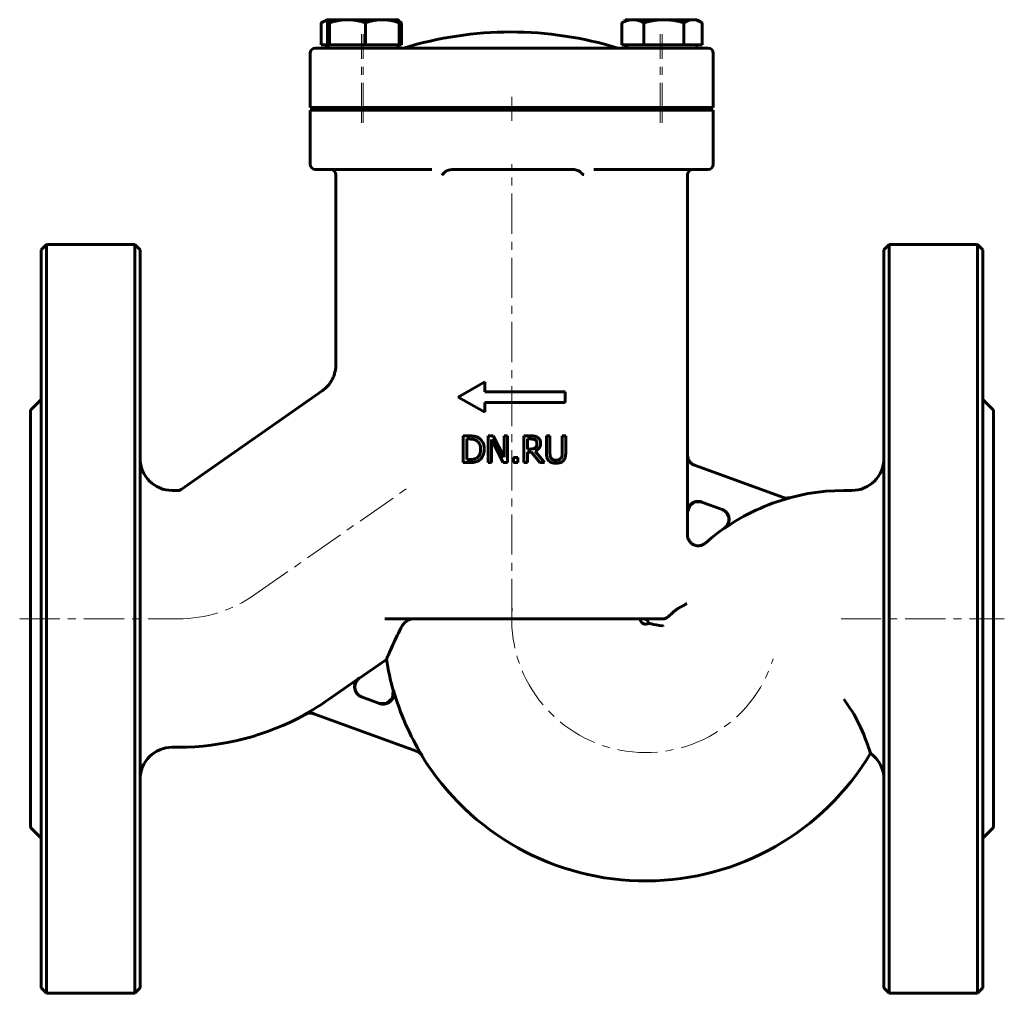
# Model space of a CAD drawing. Header units: millimetres. Extents: x -92 to 92, y -92 to 90.
import ezdxf

# ---------------------------------------------------------------- set-up
doc = ezdxf.new("R2010")
doc.units = ezdxf.units.MM
doc.linetypes.add('K5LT_AXLED', pattern=[12, 7.5, -1.5, 1.5, -1.5])
doc.linetypes.add('K5LT_BASIC', pattern=[0])
doc.layers.add('Системный слой (1)', color=7, linetype='Continuous', true_color=0x6c6c6c)

# ---------------------------------------------------------------- blocks, each defined once
blk = doc.blocks.new('U0')
at = {"layer": 'Системный слой (1)', "color": 143, "linetype": 'K5LT_BASIC', "lineweight": 60, "true_color": 0x33acca}
for p, q in [((32.81, 8.59), (32.81, 61)), ((32.81, -6.35), (32.81, -2.05))]:
    blk.add_line(p, q, dxfattribs=at)
blk = doc.blocks.new('U1')
at = {"layer": 'Системный слой (1)', "color": 143, "linetype": 'K5LT_BASIC', "lineweight": 60, "true_color": 0x33acca}
for p, q in [((-35.19, 89.63), (-35.64, 89.42)), ((-34.77, 89.8), (-35.19, 89.63)), ((-34.36, 89.91), (-34.77, 89.8))]:
    blk.add_line(p, q, dxfattribs=at)
blk = doc.blocks.new('U2')
at = {"layer": 'Системный слой (1)', "color": 143, "linetype": 'K5LT_BASIC', "lineweight": 60, "true_color": 0x33acca}
for p, q in [((-34.43, 89.72), (-34.49, 89.42)), ((-34.36, 89.91), (-34.43, 89.72)), ((-34.31, 89.99), (-34.36, 89.91)), ((-34.3, 90), (-34.31, 89.99)), ((-34.29, 90), (-34.3, 90)), ((-34.29, 90), (-34.29, 90))]:
    blk.add_line(p, q, dxfattribs=at)
blk = doc.blocks.new('U3')
at = {"layer": 'Системный слой (1)', "color": 143, "linetype": 'K5LT_BASIC', "lineweight": 60, "true_color": 0x33acca}
for p, q in [((88, 47), (88, -22)), ((88, -22), (88, -91))]:
    blk.add_line(p, q, dxfattribs=at)
blk = doc.blocks.new('U4')
at = {"layer": 'Системный слой (1)', "color": 143, "linetype": 'K5LT_BASIC', "lineweight": 60, "true_color": 0x33acca}
for p, q in [((-90, -22), (-90, 17)), ((-90, -61), (-90, -22))]:
    blk.add_line(p, q, dxfattribs=at)
blk = doc.blocks.new('U5')
at = {"layer": 'Системный слой (1)', "color": 143, "linetype": 'K5LT_BASIC', "lineweight": 60, "true_color": 0x33acca}
for p, q in [((33.21, -0.86), (32.81, -2.05)), ((34.24, -0.14), (33.21, -0.86)), ((35.49, -0.17), (34.24, -0.14))]:
    blk.add_line(p, q, dxfattribs=at)
blk = doc.blocks.new('U6')
at = {"layer": 'Системный слой (1)', "color": 143, "linetype": 'K5LT_BASIC', "lineweight": 60, "true_color": 0x33acca}
for start, end in [(188.8833, 195.8449), (211.4139, 329.1397)]:
    blk.add_arc((24.95, -22), 49, start, end, dxfattribs=at)
blk = doc.blocks.new('U7')
at = {"layer": 'Системный слой (1)', "color": 143, "linetype": 'K5LT_BASIC', "lineweight": 60, "true_color": 0x33acca}
for p, q in [((58.67, 1.86), (55.27, 1.41)), ((62.03, 2), (58.67, 1.86)), ((55.27, 1.41), (51.85, 0.65)), ((39.67, -5.04), (38.46, -5.93)), ((37.27, -6.86), (36.13, -7.84)), ((38.46, -5.93), (37.27, -6.86))]:
    blk.add_line(p, q, dxfattribs=at)
blk = doc.blocks.new('U8')
at = {"layer": 'Системный слой (1)', "color": 143, "linetype": 'K5LT_BASIC', "lineweight": 60, "true_color": 0x33acca}
for p, q in [((69.5, -22), (69.5, 47)), ((69.5, -91), (69.5, -22))]:
    blk.add_line(p, q, dxfattribs=at)
blk = doc.blocks.new('U9')
at = {"layer": 'Системный слой (1)', "color": 143, "linetype": 'K5LT_BASIC', "lineweight": 60, "true_color": 0x33acca}
for p, q in [((-22.32, -36.8), (-22.19, -35.38)), ((-24.8, -37.8), (-23.37, -37.78)), ((-23.37, -37.78), (-22.32, -36.8))]:
    blk.add_line(p, q, dxfattribs=at)
blk = doc.blocks.new('U10')
at = {"layer": 'Системный слой (1)', "color": 143, "linetype": 'K5LT_BASIC', "lineweight": 60, "true_color": 0x33acca}
for p, q in [((-88, 47), (-88, -22)), ((-88, -22), (-88, -91))]:
    blk.add_line(p, q, dxfattribs=at)
blk = doc.blocks.new('U11')
at = {"layer": 'Системный слой (1)', "color": 143, "linetype": 'K5LT_BASIC', "lineweight": 60, "true_color": 0x33acca}
for p, q in [((24.56, -22), (25, -22.1)), ((25, -22.1), (25.35, -22.39)), ((25.35, -22.39), (25.54, -22.81))]:
    blk.add_line(p, q, dxfattribs=at)
blk = doc.blocks.new('U12')
at = {"layer": 'Системный слой (1)', "color": 143, "linetype": 'K5LT_BASIC', "lineweight": 60, "true_color": 0x33acca}
for q in [(27.35, -22), (28.38, -22)]:
    blk.add_line((27.35, -22), q, dxfattribs=at)
blk = doc.blocks.new('U13')
at = {"layer": 'Системный слой (1)', "color": 143, "linetype": 'K5LT_BASIC', "lineweight": 60, "true_color": 0x33acca}
for p, q in [((90, -22), (90, 17)), ((90, -61), (90, -22))]:
    blk.add_line(p, q, dxfattribs=at)
blk = doc.blocks.new('U14')
at = {"layer": 'Системный слой (1)', "color": 143, "linetype": 'K5LT_BASIC', "lineweight": 60, "true_color": 0x33acca}
for p, q in [((-69.5, -22), (-69.5, 47)), ((-69.5, -91), (-69.5, -22))]:
    blk.add_line(p, q, dxfattribs=at)
blk = doc.blocks.new('U15')
at = {"layer": 'Системный слой (1)', "color": 143, "linetype": 'K5LT_BASIC', "lineweight": 60, "true_color": 0x33acca}
for p, q in [((-21.06, 89.66), (-21.16, 89.71)), ((-20.96, 89.6), (-21.06, 89.66)), ((-20.86, 89.55), (-20.96, 89.6)), ((-20.79, 89.51), (-20.86, 89.55)), ((-20.72, 89.46), (-20.79, 89.51)), ((-20.65, 89.42), (-20.72, 89.46))]:
    blk.add_line(p, q, dxfattribs=at)
blk = doc.blocks.new('U16')
at = {"layer": 'Системный слой (1)', "color": 143, "linetype": 'K5LT_BASIC', "lineweight": 60, "true_color": 0x33acca}
for p, q in [((34.32, 89.95), (33.84, 90)), ((34.81, 89.8), (34.32, 89.95)), ((35.33, 89.55), (34.81, 89.8)), ((35.4, 89.51), (35.33, 89.55)), ((35.46, 89.46), (35.4, 89.51)), ((35.53, 89.42), (35.46, 89.46))]:
    blk.add_line(p, q, dxfattribs=at)
blk = doc.blocks.new('U17')
at = {"layer": 'Системный слой (1)', "color": 143, "linetype": 'K5LT_BASIC', "lineweight": 60, "true_color": 0x33acca}
for p, q in [((21.23, 89.98), (21.2, 90)), ((21.27, 89.94), (21.23, 89.98)), ((21.3, 89.86), (21.27, 89.94))]:
    blk.add_line(p, q, dxfattribs=at)
blk = doc.blocks.new('U18')
at = {"layer": 'Системный слой (1)', "color": 143, "linetype": 'K5LT_BASIC', "lineweight": 60, "true_color": 0x33acca}
for p, q in [((21.11, 89.86), (21.07, 89.73)), ((21.14, 89.95), (21.11, 89.86)), ((21.18, 89.99), (21.14, 89.95)), ((21.19, 90), (21.18, 89.99)), ((21.2, 90), (21.19, 90)), ((21.2, 90), (21.2, 90))]:
    blk.add_line(p, q, dxfattribs=at)

msp = doc.modelspace()

# ---------------------------------------------------------------- linework, layer by layer
at = {"layer": 'Системный слой (1)', "color": 143, "linetype": 'K5LT_BASIC', "lineweight": 60, "true_color": 0x33acca}
for p, q in [((-35.64, 85.3), (-35.64, 89.42)), ((-34.64, 90), (-35.43, 89.54)), ((-34.64, 90), (-34.3, 90)), ((-34.49, 85.3), (-34.49, 89.42)), ((-34.3, 90), (-34.31, 89.99)), ((-34.3, 90), (-34.29, 90)), ((-34.29, 90), (-30.74, 90)), ((-34.08, 85.3), (-34.08, 89.42)), ((-30.74, 90), (-24.25, 90)), ((-27.39, 85.3), (-27.39, 89.42)), ((-24.25, 90), (-21.3, 90)), ((-21.3, 90), (-21.28, 89.99)), ((-21.17, 89.73), (-20.86, 89.54)), ((-21.1, 85.3), (-21.1, 89.42)), ((-20.65, 85.3), (-20.65, 89.42)), ((20.55, 85.3), (20.55, 89.42)), ((21.54, 90), (20.75, 89.54)), ((21.19, 90), (21.18, 89.99)), ((21.19, 90), (21.2, 90)), ((21.2, 90), (21.54, 90)), ((21.54, 90), (22.6, 90)), ((22.6, 90), (28.39, 90)), ((24.65, 85.3), (24.65, 89.42)), ((28.39, 90), (33.84, 90)), ((32.14, 85.3), (32.14, 89.42)), ((33.84, 90), (34.54, 90)), ((34.54, 90), (35.33, 89.54)), ((35.53, 85.3), (35.53, 89.42)), ((-36.38, 84.7), (-36.72, 84.7)), ((-36.72, 84.7), (-36.72, 84.7)), ((-27.32, 84.7), (-36.38, 84.7)), ((-34.49, 85.3), (-35.64, 85.3)), ((-34.64, 85.3), (-34.64, 84.7)), ((-34.29, 85.3), (-34.49, 85.3)), ((-34.3, 85.3), (-34.3, 84.7)), ((-34.08, 85.3), (-34.29, 85.3)), ((-30.74, 85.3), (-34.08, 85.3)), ((-27.39, 85.3), (-30.74, 85.3)), ((-24.25, 85.3), (-27.39, 85.3)), ((-24.27, 84.7), (-27.32, 84.7)), ((-16.68, 84.7), (-24.27, 84.7)), ((-21.1, 85.3), (-24.25, 85.3)), ((-21.3, 85.3), (-21.3, 84.7)), ((-20.65, 85.3), (-21.1, 85.3)), ((-15.9, 84.7), (-16.68, 84.7)), ((-11.26, 84.7), (-15.9, 84.7)), ((11.56, 84.7), (-11.26, 84.7)), ((15.81, 84.7), (11.56, 84.7)), ((18.13, 84.7), (15.81, 84.7)), ((18.55, 84.7), (18.13, 84.7)), ((25.27, 84.7), (18.55, 84.7)), ((22.6, 85.3), (20.55, 85.3)), ((21.19, 85.3), (21.19, 84.7)), ((21.54, 85.3), (21.54, 84.7)), ((24.65, 85.3), (22.6, 85.3)), ((28.39, 85.3), (24.65, 85.3)), ((27.67, 84.7), (25.27, 84.7)), ((36.62, 84.7), (27.67, 84.7)), ((32.14, 85.3), (28.39, 85.3)), ((33.84, 85.3), (32.14, 85.3)), ((35.53, 85.3), (33.84, 85.3)), ((34.54, 85.3), (34.54, 84.7)), ((-37.72, 73.6), (-37.72, 83.7)), ((37.62, 73.6), (37.62, 83.7)), ((-37.72, 73.6), (-37.38, 73.6)), ((-37.72, 73.6), (-37.72, 73.6)), ((-37.72, 73.1), (-37.38, 73.1)), ((-37.72, 73.1), (-37.72, 73.1)), ((-37.72, 63), (-37.72, 73.1)), ((-37.38, 73.6), (-27.32, 73.6)), ((-27.32, 73.1), (-37.38, 73.1)), ((-32.14, 73.6), (-32.14, 73.47)), ((-31.78, 73.1), (-32.14, 73.47)), ((-31.8, 73.47), (-32.14, 73.47)), ((-31.8, 73.6), (-31.8, 73.47)), ((-24.23, 73.47), (-31.8, 73.47)), ((-31.43, 73.1), (-31.8, 73.47)), ((-27.32, 73.6), (-24.26, 73.6)), ((-27.32, 73.1), (-24.26, 73.1)), ((-24.26, 73.6), (-15.83, 73.6)), ((-15.83, 73.1), (-24.26, 73.1)), ((-23.8, 73.47), (-24.23, 73.47)), ((-24.16, 73.1), (-23.8, 73.47)), ((-23.8, 73.6), (-23.8, 73.47)), ((-15.83, 73.6), (-15.12, 73.6)), ((-15.12, 73.1), (-15.83, 73.1)), ((-15.12, 73.6), (-11.26, 73.6)), ((-11.26, 73.1), (-15.12, 73.1)), ((-11.26, 73.6), (11.56, 73.6)), ((-11.26, 73.1), (11.56, 73.1)), ((-7.55, 73.1), (-7.55, 73.6)), ((7.45, 73.1), (7.45, 73.6)), ((11.56, 73.6), (15.11, 73.6)), ((15.11, 73.1), (11.56, 73.1)), ((15.11, 73.6), (17.43, 73.6)), ((17.43, 73.1), (15.11, 73.1)), ((17.43, 73.6), (17.81, 73.6)), ((17.81, 73.1), (17.43, 73.1)), ((17.81, 73.6), (25.28, 73.6)), ((25.28, 73.1), (17.81, 73.1)), ((23.69, 73.6), (23.69, 73.47)), ((24.06, 73.1), (23.69, 73.47)), ((24.04, 73.47), (23.69, 73.47)), ((24.04, 73.6), (24.04, 73.47)), ((24.41, 73.1), (24.04, 73.47)), ((26.23, 73.47), (24.04, 73.47)), ((25.28, 73.6), (27.68, 73.6)), ((25.28, 73.1), (27.68, 73.1)), ((32.04, 73.47), (26.23, 73.47)), ((27.68, 73.6), (37.62, 73.6)), ((37.62, 73.1), (27.68, 73.1)), ((31.67, 73.1), (32.04, 73.47)), ((32.04, 73.6), (32.04, 73.47)), ((37.62, 63), (37.62, 73.1)), ((-36.72, 62), (-36.38, 62)), ((-36.72, 62), (-36.72, 62)), ((-36.38, 62), (-27.32, 62)), ((-32.91, 25.54), (-32.91, 61)), ((-27.32, 62), (-24.27, 62)), ((-24.27, 62), (-16.68, 62)), ((-16.68, 62), (-15.9, 62)), ((-15.9, 62), (-14.98, 62)), ((10.87, 62), (-10.6, 62)), ((15.28, 62), (15.81, 62)), ((15.81, 62), (18.13, 62)), ((18.13, 62), (18.55, 62)), ((18.55, 62), (25.27, 62)), ((25.27, 62), (27.67, 62)), ((27.67, 62), (36.62, 62)), ((-88, 47), (-87, 48)), ((-87, -22), (-87, 48)), ((-70.5, 48), (-87, 48)), ((-69.5, 47), (-70.5, 48)), ((-70.5, 48), (-70.5, -22)), ((69.5, 47), (70.5, 48)), ((87, 48), (70.5, 48)), ((70.5, 48), (70.5, -22)), ((88, 47), (87, 48)), ((87, -22), (87, 48)), ((-32.91, 25.54), (-32.91, 25.54)), ((-10.05, 19.46), (-5.05, 22.3)), ((-5.05, 20.46), (-5.05, 22.3)), ((-61.81, 2.18), (-35.47, 20.62)), ((-35.47, 20.62), (-35.47, 20.62)), ((-5.05, 20.46), (9.95, 20.46)), ((9.95, 18.46), (9.95, 20.46)), ((-90, 17), (-88, 19)), ((-10.05, 19.46), (-5.05, 16.63)), ((-5.05, 16.63), (-5.05, 18.46)), ((-5.05, 18.46), (9.95, 18.46)), ((90, 17), (88, 19)), ((-7.97, 12.2), (-9.11, 12.2)), ((-9.11, 12.2), (-9.11, 7.2)), ((-8.45, 7.77), (-8.45, 11.62)), ((-8.45, 11.62), (-7.94, 11.62)), ((-3.5, 12.2), (-4.45, 12.2)), ((-4.45, 12.2), (-4.45, 7.2)), ((-3.83, 7.2), (-3.83, 11.51)), ((-3.83, 11.51), (-1.62, 7.2)), ((-1.49, 8.24), (-3.5, 12.2)), ((-1.49, 12.2), (-1.49, 8.24)), ((-0.87, 12.2), (-1.49, 12.2)), ((-0.87, 7.2), (-0.87, 12.2)), ((3.51, 12.2), (2.22, 12.2)), ((2.22, 12.2), (2.22, 7.2)), ((2.89, 9.74), (2.89, 11.62)), ((2.89, 11.62), (3.55, 11.62)), ((7.1, 12.2), (6.43, 12.2)), ((6.43, 12.2), (6.43, 9.08)), ((7.1, 9.08), (7.1, 12.2)), ((10.05, 12.2), (9.38, 12.2)), ((9.38, 12.2), (9.38, 9.06)), ((10.05, 9.08), (10.05, 12.2)), ((3.47, 9.74), (2.89, 9.74)), ((6.09, 7.2), (4.32, 9.37)), ((-7.94, 7.77), (-8.45, 7.77)), ((0.27, 8.15), (0.27, 7.2)), ((1.07, 8.15), (0.27, 8.15)), ((1.07, 7.2), (1.07, 8.15)), ((2.89, 9.18), (3.65, 9.18)), ((2.89, 7.2), (2.89, 9.18)), ((3.65, 9.18), (5.23, 7.2)), ((32.78, -2.04), (32.78, 8.6)), ((-9.11, 7.2), (-7.96, 7.2)), ((-4.45, 7.2), (-3.83, 7.2)), ((-1.62, 7.2), (-0.87, 7.2)), ((0.27, 7.2), (1.07, 7.2)), ((2.22, 7.2), (2.89, 7.2)), ((5.23, 7.2), (6.09, 7.2)), ((50.71, 0.67), (34.09, 6.72)), ((-63.5, 2), (-62.38, 2)), ((62.03, 2), (63.5, 2)), ((35.46, -0.16), (39.26, -1.54)), ((32.81, -6.35), (32.81, -6.35)), ((-87, -92), (-87, -22)), ((-70.5, -22), (-70.5, -92)), ((-23.74, -22), (27.35, -22)), ((28.38, -22), (27.35, -22)), ((70.5, -22), (70.5, -92)), ((87, -92), (87, -22)), ((-28.51, -33.1), (-23.46, -29.57)), ((-34.3, -37.1), (-28.57, -33.08)), ((-24.75, -37.82), (-28.1, -36.6)), ((-37.06, -39.73), (-17.83, -46.73)), ((-63.5, -46), (-62.38, -46)), ((-90, -61), (-88, -63)), ((90, -61), (88, -63)), ((-88, -91), (-87, -92)), ((-70.5, -92), (-87, -92)), ((-69.5, -91), (-70.5, -92)), ((69.5, -91), (70.5, -92)), ((87, -92), (70.5, -92)), ((88, -91), (87, -92))]:
    msp.add_line(p, q, dxfattribs=at)
at = {"layer": 'Системный слой (1)', "color": 30, "linetype": 'K5LT_AXLED', "lineweight": 18, "true_color": 0xff8000}
for p, q in [((-28.14, 70.7), (-28.14, 87.3)), ((-27.8, 70.7), (-27.8, 87.3)), ((27.69, 70.7), (27.69, 87.3)), ((28.04, 70.7), (28.04, 87.3)), ((-0.05, 71.1), (-0.05, 75.6)), ((-0.05, -22), (-0.05, 63)), ((-48.04, -17.48), (-18.65, 3.1)), ((-92, -22), (-62.38, -22)), ((61.5, -22), (92, -22))]:
    msp.add_line(p, q, dxfattribs=at)
at = {"layer": 'Системный слой (1)', "color": 143, "linetype": 'K5LT_BASIC', "lineweight": 60, "true_color": 0x33acca}
for centre, radius, start, end in [((-0.24, 19.53), 68.17, 72.9385, 107.0615), ((-36.72, 83.7), 1, 90, 180), ((36.62, 83.7), 1, 0, 90), ((-36.72, 63), 1, 180, 270), ((36.62, 63), 1, 270, 0), ((-33.91, 61), 1, 0, 90), ((33.81, 61), 1, 90, 180), ((-63.5, 8), 6, 180, 270), ((63.5, 8), 6, 270, 0), ((-62.38, 3), 1, 270, 305), ((62.03, -37), 38.95, 105.0294, 124.9247), ((24.95, -22), 1, 180, 306.2945), ((24.95, -22), 48.95, 195.8862, 211.4855), ((-62.38, 3), 48.95, 298.9061, 305), ((-62.38, 3), 49, 270, 298.9558), ((-63.5, -52), 6, 90, 180), ((63.5, -52), 6, 0, 54.1868)]:
    msp.add_arc(centre, radius, start, end, dxfattribs=at)
at = {"layer": 'Системный слой (1)', "color": 30, "linetype": 'K5LT_AXLED', "lineweight": 18, "true_color": 0xff8000}
for centre, start, end in [((-62.38, 3), 270, 305), ((24.95, -22), 175.4163, 342.5594)]:
    msp.add_arc(centre, 25, start, end, dxfattribs=at)
at = {"layer": 'Системный слой (1)', "color": 143, "linetype": 'K5LT_BASIC', "lineweight": 60, "true_color": 0x33acca}
for points, weights in [([(-35.64, 89.42), (-35.53, 89.49), (-35.43, 89.55)], [1, 1.00423471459, 1.00752447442]), ([(-34.08, 89.42), (-34.19, 90), (-34.29, 90)], [1, 1.0379548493, 1]), ([(-30.74, 90), (-32.29, 90), (-34.08, 89.42)], [1, 1.0379548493, 1]), ([(-27.39, 89.42), (-29.18, 90), (-30.74, 90)], [1, 1.0379548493, 1]), ([(-24.25, 90), (-25.7, 90), (-27.39, 89.42)], [1, 1.0379548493, 1]), ([(-21.1, 89.42), (-22.79, 90), (-24.25, 90)], [1, 1.0379548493, 1]), ([(-21.29, 89.99), (-21.2, 89.94), (-21.1, 89.42)], [1.00672304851, 1.03422722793, 1]), ([(22.6, 90), (21.64, 90), (20.55, 89.42)], [1, 1.0379548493, 1]), ([(20.55, 89.42), (20.65, 89.49), (20.75, 89.55)], [1, 1.00423471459, 1.00752447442]), ([(24.65, 89.42), (23.55, 90), (22.6, 90)], [1, 1.0379548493, 1]), ([(28.39, 90), (26.65, 90), (24.65, 89.42)], [1, 1.0379548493, 1]), ([(32.14, 89.42), (30.13, 90), (28.39, 90)], [1, 1.0379548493, 1]), ([(33.84, 90), (33.05, 90), (32.14, 89.42)], [1, 1.0379548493, 1])]:
    msp.add_rational_spline(points, weights, degree=2, dxfattribs=at)
for points, knots in [([(-12.53, 61.52), (-12.55, 61.5), (-12.56, 61.49), (-12.63, 61.41), (-12.69, 61.35), (-12.86, 61.19), (-12.96, 61.09), (-13.08, 61), (-13.08, 61), (-13.08, 61)], [0, 0, 0, 0, 0.00622018, 0.00622018, 0.03220172, 0.03220172, 0.07462302, 0.07462302, 0.07495752, 0.07495752, 0.07495752, 0.07495752]), ([(-11.26, 61.97), (-11.45, 61.96), (-11.65, 61.93), (-11.98, 61.85), (-12.13, 61.79), (-12.37, 61.66), (-12.46, 61.59), (-12.53, 61.52)], [-0.6260085, -0.6260085, -0.6260085, -0.6260085, -0.5346285, -0.5346285, -0.4622904, -0.4622904, -0.4015787, -0.4015787, -0.4015787, -0.4015787]), ([(12.82, 61.52), (12.72, 61.61), (12.6, 61.7), (12.21, 61.87), (11.94, 61.93), (11.6, 61.97), (11.58, 61.97), (11.56, 61.97)], [0.0583631, 0.0583631, 0.0583631, 0.0583631, 0.100698, 0.100698, 0.1597575, 0.1597575, 0.1628638, 0.1628638, 0.1628638, 0.1628638]), ([(13.37, 61), (13.36, 61), (13.36, 61), (13.35, 61.01), (13.33, 61.02), (13.3, 61.05), (13.29, 61.06), (13.26, 61.09), (13.24, 61.1), (13.21, 61.13), (13.19, 61.14), (13.16, 61.17), (13.15, 61.19), (13.12, 61.21), (13.1, 61.23), (13.07, 61.26), (13.04, 61.28), (13, 61.33), (12.98, 61.35), (12.93, 61.4), (12.9, 61.43), (12.86, 61.47), (12.84, 61.49), (12.82, 61.52)], [-0.00036613, -0.00036613, -0.00036613, -0.00036613, 0, 0, 0.00580046, 0.00580046, 0.01189887, 0.01189887, 0.01850069, 0.01850069, 0.02566427, 0.02566427, 0.03225117, 0.03225117, 0.03769152, 0.03769152, 0.04746336, 0.04746336, 0.05764815, 0.05764815, 0.06839254, 0.06839254, 0.0767789, 0.0767789, 0.0767789, 0.0767789]), ([(-35.47, 20.62), (-35.47, 20.62), (-35.47, 20.62), (-35.47, 20.62), (-35.47, 20.62), (-35.46, 20.63), (-35.46, 20.63), (-35.46, 20.63), (-35.45, 20.64), (-35.44, 20.64), (-35.43, 20.65), (-35.41, 20.66), (-35.4, 20.67), (-35.36, 20.7), (-35.33, 20.73), (-35.25, 20.79), (-35.19, 20.83), (-35.04, 20.95), (-34.94, 21.04), (-34.66, 21.3), (-34.48, 21.48), (-34.15, 21.88), (-33.99, 22.1), (-33.71, 22.54), (-33.58, 22.78), (-33.36, 23.24), (-33.27, 23.48), (-33.12, 23.97), (-33.05, 24.22), (-32.96, 24.73), (-32.93, 24.99), (-32.92, 25.35), (-32.91, 25.44), (-32.91, 25.54)], [0.001101, 0.001101, 0.001101, 0.001101, 0.009656, 0.009656, 0.02414, 0.02414, 0.050695, 0.050695, 0.10139, 0.10139, 0.200365, 0.200365, 0.393488, 0.393488, 0.770078, 0.770078, 1.503945, 1.503945, 2.933056, 2.933056, 5.714029, 5.714029, 8.620661, 8.620661, 11.511669, 11.511669, 14.271168, 14.271168, 17.107527, 17.107527, 19.966662, 19.966662, 20.99819, 20.99819, 20.99819, 20.99819]), ([(-6.18, 11.8), (-6.35, 11.91), (-6.53, 11.98), (-6.73, 12.05), (-6.75, 12.06), (-6.8, 12.07), (-6.83, 12.08), (-6.9, 12.1), (-6.95, 12.11), (-7.05, 12.13), (-7.11, 12.14), (-7.26, 12.16), (-7.36, 12.17), (-7.53, 12.18), (-7.59, 12.19), (-7.75, 12.19), (-7.84, 12.19), (-7.95, 12.2), (-7.96, 12.2), (-7.97, 12.2)], [-0.3594007, -0.3594007, -0.3594007, -0.3594007, -0.1948937, -0.1948937, -0.1769164, -0.1769164, -0.1513208, -0.1513208, -0.1238846, -0.1238846, -0.0924055, -0.0924055, -0.0527737, -0.0527737, -0.0330174, -0.0330174, -0.0034236, -0.0034236, 0, 0, 0, 0]), ([(-7.94, 11.62), (-7.87, 11.62), (-7.8, 11.62), (-7.66, 11.61), (-7.59, 11.61), (-7.46, 11.6), (-7.41, 11.59), (-7.32, 11.58), (-7.29, 11.57), (-7.24, 11.56), (-7.21, 11.55), (-7.19, 11.55), (-7.19, 11.55), (-7.19, 11.55), (-6.99, 11.5), (-6.8, 11.42), (-6.62, 11.32)], [-0.1011496, -0.1011496, -0.1011496, -0.1011496, -0.0941703, -0.0941703, -0.0856083, -0.0856083, -0.0764523, -0.0764523, -0.0698397, -0.0698397, -0.0637035, -0.0637035, -0.063227, -0.063227, -0.0628478, 0, 0, 0, 0]), ([(-6.62, 11.32), (-6.48, 11.24), (-6.36, 11.13), (-6.16, 10.88), (-6.07, 10.74), (-5.9, 10.31), (-5.86, 10), (-5.86, 9.7)], [-0.1883595, -0.1883595, -0.1883595, -0.1883595, -0.1398552, -0.1398552, -0.0907624, -0.0907624, 0, 0, 0, 0]), ([(-5.17, 9.69), (-5.17, 9.92), (-5.19, 10.16), (-5.3, 10.66), (-5.39, 10.86), (-5.58, 11.22), (-5.75, 11.44), (-6.03, 11.69), (-6.11, 11.75), (-6.18, 11.8)], [-0.1841964, -0.1841964, -0.1841964, -0.1841964, -0.1527051, -0.1527051, -0.1138201, -0.1138201, -0.0282378, -0.0282378, 0, 0, 0, 0]), ([(4.79, 11.93), (4.67, 12), (4.55, 12.06), (4.41, 12.11), (4.4, 12.11), (4.37, 12.12), (4.35, 12.12), (4.31, 12.13), (4.29, 12.14), (4.25, 12.15), (4.24, 12.15), (4.21, 12.15), (4.18, 12.16), (4.12, 12.16), (4.09, 12.17), (4.05, 12.17), (4.04, 12.17), (3.94, 12.18), (3.85, 12.19), (3.74, 12.19), (3.73, 12.19), (3.65, 12.19), (3.58, 12.2), (3.51, 12.2)], [-0.2314839, -0.2314839, -0.2314839, -0.2314839, -0.1165033, -0.1165033, -0.1045573, -0.1045573, -0.0927621, -0.0927621, -0.0811725, -0.0811725, -0.0765494, -0.0765494, -0.0656001, -0.0656001, -0.0548071, -0.0548071, -0.0524033, -0.0524033, -0.0239395, -0.0239395, -0.0204211, -0.0204211, 0, 0, 0, 0]), ([(3.55, 11.62), (3.61, 11.62), (3.67, 11.62), (3.79, 11.61), (3.85, 11.61), (3.92, 11.6), (3.95, 11.59), (3.99, 11.59), (4, 11.58), (4.02, 11.58), (4.03, 11.58), (4.15, 11.55), (4.25, 11.51), (4.34, 11.45)], [-0.05827755, -0.05827755, -0.05827755, -0.05827755, -0.05244709, -0.05244709, -0.04424061, -0.04424061, -0.03933268, -0.03933268, -0.03603413, -0.03603413, -0.03357587, -0.03357587, 0, 0, 0, 0]), ([(4.34, 11.45), (4.4, 11.41), (4.45, 11.37), (4.51, 11.29), (4.53, 11.27), (4.56, 11.23), (4.57, 11.21), (4.58, 11.18), (4.58, 11.18), (4.59, 11.16), (4.59, 11.15), (4.64, 11.03), (4.66, 10.91), (4.66, 10.79)], [-0.06867829, -0.06867829, -0.06867829, -0.06867829, -0.05366196, -0.05366196, -0.04744851, -0.04744851, -0.04129782, -0.04129782, -0.03984693, -0.03984693, -0.03676811, -0.03676811, 0, 0, 0, 0]), ([(5.35, 10.84), (5.35, 10.95), (5.34, 11.07), (5.3, 11.28), (5.26, 11.38), (5.21, 11.48), (5.21, 11.49), (5.19, 11.51), (5.18, 11.53), (5.15, 11.58), (5.13, 11.6), (5.08, 11.67), (5.05, 11.7), (4.99, 11.77), (4.96, 11.8), (4.92, 11.84), (4.91, 11.84), (4.87, 11.87), (4.83, 11.9), (4.79, 11.93)], [-0.2452809, -0.2452809, -0.2452809, -0.2452809, -0.1592427, -0.1592427, -0.0828814, -0.0828814, -0.076725, -0.076725, -0.064249, -0.064249, -0.0491416, -0.0491416, -0.031511, -0.031511, -0.0167326, -0.0167326, -0.0152913, -0.0152913, 0, 0, 0, 0]), ([(-5.86, 9.7), (-5.86, 9.47), (-5.88, 9.24), (-5.97, 8.88), (-6.03, 8.69), (-6.26, 8.35), (-6.4, 8.21), (-6.56, 8.1)], [-0.2278869, -0.2278869, -0.2278869, -0.2278869, -0.1258735, -0.1258735, -0.0589032, -0.0589032, 0, 0, 0, 0]), ([(-6.19, 7.6), (-6.05, 7.69), (-5.91, 7.81), (-5.67, 8.07), (-5.57, 8.22), (-5.36, 8.61), (-5.23, 8.93), (-5.18, 9.47), (-5.17, 9.58), (-5.17, 9.69)], [-0.3449814, -0.3449814, -0.3449814, -0.3449814, -0.2559058, -0.2559058, -0.1634135, -0.1634135, -0.032833, -0.032833, 0, 0, 0, 0]), ([(4.38, 10), (4.32, 9.95), (4.27, 9.9), (4.11, 9.82), (4.02, 9.8), (3.82, 9.75), (3.64, 9.74), (3.47, 9.74)], [-0.06982521, -0.06982521, -0.06982521, -0.06982521, -0.0624585, -0.0624585, -0.05185695, -0.05185695, 0, 0, 0, 0]), ([(4.32, 9.37), (4.51, 9.44), (4.68, 9.54), (4.94, 9.75), (5.06, 9.88), (5.25, 10.21), (5.31, 10.39), (5.35, 10.67), (5.35, 10.75), (5.35, 10.84)], [-0.2356134, -0.2356134, -0.2356134, -0.2356134, -0.1421584, -0.1421584, -0.0825813, -0.0825813, -0.0257943, -0.0257943, 0, 0, 0, 0]), ([(4.66, 10.79), (4.66, 10.69), (4.65, 10.6), (4.62, 10.44), (4.61, 10.38), (4.58, 10.31), (4.57, 10.29), (4.52, 10.17), (4.46, 10.08), (4.38, 10)], [-0.07698395, -0.07698395, -0.07698395, -0.07698395, -0.05537342, -0.05537342, -0.04024845, -0.04024845, -0.03361455, -0.03361455, 0, 0, 0, 0]), ([(-7.96, 7.2), (-7.67, 7.2), (-7.35, 7.21), (-6.9, 7.29), (-6.66, 7.34), (-6.31, 7.52), (-6.25, 7.56), (-6.19, 7.6)], [-0.2935541, -0.2935541, -0.2935541, -0.2935541, -0.1204383, -0.1204383, -0.0217919, -0.0217919, 0, 0, 0, 0]), ([(-6.56, 8.1), (-6.82, 7.92), (-7.05, 7.87), (-7.42, 7.79), (-7.69, 7.77), (-7.94, 7.77)], [-0.1139583, -0.1139583, -0.1139583, -0.1139583, -0.0786713, -0.0786713, 0, 0, 0, 0]), ([(6.43, 9.08), (6.43, 8.6), (6.49, 8.33), (6.59, 7.99), (6.68, 7.83), (6.83, 7.64), (6.87, 7.59), (6.91, 7.55)], [-0.1230554, -0.1230554, -0.1230554, -0.1230554, -0.0737874, -0.0737874, -0.0179548, -0.0179548, 0, 0, 0, 0]), ([(6.91, 7.55), (7.05, 7.41), (7.21, 7.31), (7.54, 7.17), (7.74, 7.12), (8.1, 7.09), (8.17, 7.09), (8.24, 7.09)], [-0.2219455, -0.2219455, -0.2219455, -0.2219455, -0.1111241, -0.1111241, -0.0212118, -0.0212118, 0, 0, 0, 0]), ([(7.31, 8.07), (7.24, 8.18), (7.18, 8.3), (7.12, 8.57), (7.1, 8.74), (7.1, 8.97), (7.1, 9.02), (7.1, 9.08)], [-0.1228997, -0.1228997, -0.1228997, -0.1228997, -0.0695877, -0.0695877, -0.0161893, -0.0161893, 0, 0, 0, 0]), ([(8.24, 7.66), (8.13, 7.66), (8.01, 7.67), (7.87, 7.7), (7.83, 7.71), (7.75, 7.73), (7.71, 7.74), (7.66, 7.77), (7.65, 7.77), (7.54, 7.83), (7.45, 7.89), (7.35, 8), (7.33, 8.03), (7.31, 8.07)], [-0.1089896, -0.1089896, -0.1089896, -0.1089896, -0.0744233, -0.0744233, -0.0619157, -0.0619157, -0.0494081, -0.0494081, -0.0446387, -0.0446387, -0.0117383, -0.0117383, 0, 0, 0, 0]), ([(9.17, 8.07), (9.13, 8.01), (9.08, 7.95), (8.98, 7.86), (8.91, 7.82), (8.77, 7.75), (8.62, 7.68), (8.34, 7.66), (8.29, 7.66), (8.24, 7.66)], [-0.2152631, -0.2152631, -0.2152631, -0.2152631, -0.1536306, -0.1536306, -0.0896926, -0.0896926, -0.0150877, -0.0150877, 0, 0, 0, 0]), ([(8.24, 7.09), (8.46, 7.09), (8.7, 7.11), (9.16, 7.24), (9.33, 7.35), (9.49, 7.48), (9.53, 7.51), (9.57, 7.55)], [-0.1091237, -0.1091237, -0.1091237, -0.1091237, -0.065104, -0.065104, -0.0161812, -0.0161812, 0, 0, 0, 0]), ([(9.38, 9.06), (9.38, 8.89), (9.38, 8.71), (9.33, 8.45), (9.3, 8.31), (9.21, 8.13), (9.19, 8.1), (9.17, 8.07)], [-0.146082, -0.146082, -0.146082, -0.146082, -0.0621781, -0.0621781, -0.0109662, -0.0109662, 0, 0, 0, 0]), ([(9.57, 7.55), (9.65, 7.63), (9.72, 7.71), (9.83, 7.89), (9.88, 7.99), (9.98, 8.27), (10.03, 8.51), (10.05, 8.92), (10.05, 9), (10.05, 9.08)], [-0.2360553, -0.2360553, -0.2360553, -0.2360553, -0.1785527, -0.1785527, -0.1207903, -0.1207903, -0.0238556, -0.0238556, 0, 0, 0, 0]), ([(32.78, 8.6), (32.78, 8.53), (32.78, 8.46), (32.8, 8.31), (32.81, 8.24), (32.84, 8.09), (32.86, 8.02), (32.9, 7.91), (32.91, 7.88), (32.96, 7.78), (32.99, 7.71), (33.06, 7.58), (33.1, 7.51), (33.17, 7.41), (33.21, 7.36), (33.28, 7.28), (33.31, 7.24), (33.4, 7.15), (33.46, 7.1), (33.58, 7), (33.63, 6.96), (33.76, 6.88), (33.82, 6.84), (33.96, 6.78), (34.02, 6.75), (34.09, 6.72)], [0, 0, 0, 0, 0.022105, 0.022105, 0.0445672, 0.0445672, 0.0671106, 0.0671106, 0.0780845, 0.0780845, 0.1006411, 0.1006411, 0.1230623, 0.1230623, 0.1402004, 0.1402004, 0.156262, 0.156262, 0.1787031, 0.1787031, 0.2007137, 0.2007137, 0.2231318, 0.2231318, 0.2451679, 0.2451679, 0.2451679, 0.2451679]), ([(32.81, 8.59), (32.81, 8.13), (33.11, 7.31), (33.8, 6.83), (34.13, 6.71)], [0, 0, 0, 0, 0.571427, 1, 1, 1, 1]), ([(50.71, 0.67), (50.78, 0.65), (50.86, 0.63), (51, 0.59), (51.07, 0.58), (51.2, 0.56), (51.26, 0.56), (51.39, 0.55), (51.47, 0.55), (51.62, 0.56), (51.69, 0.57), (51.82, 0.59), (51.87, 0.61), (51.93, 0.62)], [0, 0, 0, 0, 0.0222819, 0.0222819, 0.0448766, 0.0448766, 0.0618378, 0.0618378, 0.0844113, 0.0844113, 0.1067213, 0.1067213, 0.1236595, 0.1236595, 0.1236595, 0.1236595]), ([(35.46, -0.16), (35.39, -0.13), (35.32, -0.11), (35.18, -0.08), (35.11, -0.07), (34.96, -0.05), (34.88, -0.04), (34.77, -0.04), (34.73, -0.04), (34.62, -0.05), (34.55, -0.05), (34.4, -0.08), (34.32, -0.09), (34.18, -0.13), (34.11, -0.15), (34.01, -0.19), (33.97, -0.21), (33.92, -0.23), (33.89, -0.25), (33.8, -0.29), (33.73, -0.33), (33.61, -0.41), (33.54, -0.46), (33.43, -0.56), (33.37, -0.61), (33.32, -0.67), (33.32, -0.67), (33.26, -0.73), (33.21, -0.79), (33.13, -0.9), (33.1, -0.95), (33.03, -1.06), (33, -1.13), (32.94, -1.24), (32.92, -1.29), (32.88, -1.4), (32.86, -1.47), (32.82, -1.62), (32.81, -1.69), (32.78, -1.84), (32.78, -1.91), (32.78, -2), (32.78, -2.02), (32.78, -2.04)], [0, 0, 0, 0, 0.0220222, 0.0220222, 0.0444558, 0.0444558, 0.0670885, 0.0670885, 0.0782889, 0.0782889, 0.1008975, 0.1008975, 0.123509, 0.123509, 0.1456411, 0.1456411, 0.156543, 0.156543, 0.165172, 0.165172, 0.1874005, 0.1874005, 0.2110548, 0.2110548, 0.2334501, 0.2334501, 0.2347091, 0.2347091, 0.2572235, 0.2572235, 0.2752563, 0.2752563, 0.2977683, 0.2977683, 0.3127862, 0.3127862, 0.3352515, 0.3352515, 0.3577489, 0.3577489, 0.3798746, 0.3798746, 0.3852641, 0.3852641, 0.3852641, 0.3852641]), ([(39.67, -5.04), (39.74, -4.99), (39.81, -4.94), (39.94, -4.82), (40, -4.76), (40.11, -4.63), (40.17, -4.55), (40.26, -4.4), (40.3, -4.33), (40.38, -4.17), (40.41, -4.09), (40.46, -3.92), (40.48, -3.84), (40.51, -3.66), (40.52, -3.57), (40.53, -3.4), (40.53, -3.31), (40.51, -3.13), (40.5, -3.04), (40.46, -2.87), (40.43, -2.79), (40.37, -2.64), (40.34, -2.56), (40.26, -2.41), (40.21, -2.33), (40.11, -2.18), (40.05, -2.11), (39.92, -1.97), (39.85, -1.91), (39.71, -1.79), (39.63, -1.74), (39.48, -1.64), (39.4, -1.6), (39.28, -1.55), (39.25, -1.54), (39.21, -1.53)], [0, 0, 0, 0, 0.058806, 0.058806, 0.119116, 0.119116, 0.18026, 0.18026, 0.241359, 0.241359, 0.301343, 0.301343, 0.36061, 0.36061, 0.421764, 0.421764, 0.483305, 0.483305, 0.543896, 0.543896, 0.602445, 0.602445, 0.659267, 0.659267, 0.721531, 0.721531, 0.785338, 0.785338, 0.849555, 0.849555, 0.912903, 0.912903, 0.974317, 0.974317, 1, 1, 1, 1]), ([(39.73, -5.06), (39.79, -5.02), (39.85, -4.97), (39.96, -4.88), (40.01, -4.82), (40.11, -4.71), (40.16, -4.66), (40.22, -4.57), (40.24, -4.54), (40.31, -4.44), (40.34, -4.37), (40.41, -4.23), (40.44, -4.16), (40.49, -4.02), (40.51, -3.94), (40.54, -3.84), (40.54, -3.82), (40.56, -3.72), (40.57, -3.64), (40.58, -3.49), (40.58, -3.42), (40.58, -3.27), (40.57, -3.19), (40.55, -3.09), (40.55, -3.05), (40.53, -2.96), (40.51, -2.91), (40.48, -2.79), (40.45, -2.72), (40.39, -2.58), (40.36, -2.52), (40.3, -2.4), (40.27, -2.35), (40.19, -2.24), (40.15, -2.18), (40.05, -2.07), (40, -2.02), (39.9, -1.92), (39.85, -1.89), (39.75, -1.8), (39.69, -1.76), (39.56, -1.68), (39.5, -1.65), (39.37, -1.59), (39.32, -1.56), (39.26, -1.54)], [0, 0, 0, 0, 0.022228, 0.022228, 0.0447265, 0.0447265, 0.0671896, 0.0671896, 0.0781066, 0.0781066, 0.1016143, 0.1016143, 0.1251221, 0.1251221, 0.1476502, 0.1476502, 0.1560347, 0.1560347, 0.178473, 0.178473, 0.2010246, 0.2010246, 0.2231805, 0.2231805, 0.2339776, 0.2339776, 0.2501935, 0.2501935, 0.2723871, 0.2723871, 0.2950447, 0.2950447, 0.3121182, 0.3121182, 0.3346957, 0.3346957, 0.3573071, 0.3573071, 0.3750628, 0.3750628, 0.3976907, 0.3976907, 0.419782, 0.419782, 0.4380287, 0.4380287, 0.4380287, 0.4380287]), ([(36.13, -7.84), (36.13, -7.84), (36.13, -7.84), (36.13, -7.85), (36.13, -7.85), (36.12, -7.85), (36.12, -7.85), (36.11, -7.86), (36.11, -7.87), (36.09, -7.88), (36.08, -7.89), (36.04, -7.92), (36.02, -7.93), (35.95, -7.98), (35.91, -8.02), (35.78, -8.09), (35.7, -8.13), (35.54, -8.2), (35.46, -8.24), (35.29, -8.29), (35.2, -8.31), (35.03, -8.33), (34.94, -8.34), (34.77, -8.34), (34.68, -8.34), (34.51, -8.32), (34.42, -8.3), (34.25, -8.26), (34.16, -8.23), (33.99, -8.17), (33.91, -8.13), (33.76, -8.05), (33.69, -8), (33.55, -7.9), (33.48, -7.84), (33.36, -7.72), (33.3, -7.66), (33.19, -7.52), (33.14, -7.45), (33.05, -7.3), (33.01, -7.22), (32.94, -7.07), (32.91, -6.98), (32.86, -6.82), (32.84, -6.73), (32.81, -6.55), (32.81, -6.45), (32.81, -6.35)], [0, 0, 0, 0, 0.017845, 0.017845, 0.044612, 0.044612, 0.093686, 0.093686, 0.187371, 0.187371, 0.370282, 0.370282, 0.72718, 0.72718, 1.423131, 1.423131, 2.521067, 2.521067, 3.634039, 3.634039, 4.74118, 4.74118, 5.816449, 5.816449, 6.882181, 6.882181, 7.987351, 7.987351, 9.107883, 9.107883, 10.222929, 10.222929, 11.277191, 11.277191, 12.342936, 12.342936, 13.43191, 13.43191, 14.524601, 14.524601, 15.594905, 15.594905, 16.669692, 16.669692, 17.758723, 17.758723, 18.998885, 18.998885, 18.998885, 18.998885]), ([(32.64, -19.16), (32.64, -19.16), (32.63, -19.16), (32.46, -19.28), (32.05, -19.51), (31.27, -19.89), (30.7, -20.26), (30.23, -20.64), (29.84, -21), (29.49, -21.33), (29.17, -21.62), (28.87, -21.84), (28.61, -21.97), (28.45, -22), (28.38, -22)], [-0.0007226, -0.0007226, -0.0007226, -0.0007226, 0, 0, 0.0636978, 0.1273956, 0.1910935, 0.2547913, 0.3184891, 0.3821869, 0.4458847, 0.5095825, 0.5732804, 0.6369782, 0.6369782, 0.6369782, 0.6369782]), ([(-18.34, -22), (-18.83, -22), (-19.29, -22.14), (-19.91, -22.57), (-20.12, -22.76), (-20.48, -23.21), (-20.65, -23.46), (-20.79, -23.75)], [0, 0, 0, 0, 0.2279337, 0.2279337, 0.3524349, 0.3524349, 0.4759977, 0.4759977, 0.4759977, 0.4759977]), ([(-23.46, -29.57), (-23.46, -29.57), (-23.46, -29.57), (-23.46, -29.55), (-23.43, -29.49), (-23.31, -29.22), (-23.2, -28.95), (-22.85, -28.16), (-22.61, -27.61), (-21.92, -26.1), (-21.42, -25.02), (-20.79, -23.75)], [1.662481, 1.662481, 1.662481, 1.662481, 1.692065, 1.692065, 1.891696, 1.891696, 2.196879, 2.196879, 2.557816, 2.557816, 3.052036, 3.052036, 3.052036, 3.052036]), ([(28.25, -23.34), (28.24, -23.33), (28.23, -23.33), (27.24, -23.21), (26.51, -23.07), (25.8, -22.89), (25.63, -22.84), (25.55, -22.81), (25.54, -22.81), (25.54, -22.81)], [-0.004828, -0.004828, -0.004828, -0.004828, 0, 0, 0.648034, 0.648034, 1.015486, 1.015486, 1.123238, 1.123238, 1.123238, 1.123238]), ([(-28.57, -33.08), (-28.63, -33.13), (-28.69, -33.17), (-28.8, -33.27), (-28.85, -33.32), (-28.95, -33.43), (-29, -33.49), (-29.06, -33.58), (-29.08, -33.61), (-29.15, -33.71), (-29.18, -33.78), (-29.25, -33.92), (-29.28, -33.99), (-29.33, -34.13), (-29.35, -34.2), (-29.38, -34.3), (-29.38, -34.33), (-29.4, -34.43), (-29.41, -34.51), (-29.42, -34.66), (-29.42, -34.73), (-29.41, -34.88), (-29.41, -34.95), (-29.39, -35.06), (-29.38, -35.1), (-29.37, -35.18), (-29.35, -35.24), (-29.32, -35.36), (-29.29, -35.43), (-29.23, -35.56), (-29.2, -35.63), (-29.13, -35.75), (-29.1, -35.79), (-29.03, -35.9), (-28.98, -35.96), (-28.88, -36.08), (-28.83, -36.13), (-28.73, -36.22), (-28.69, -36.26), (-28.58, -36.34), (-28.52, -36.39), (-28.4, -36.47), (-28.33, -36.5), (-28.21, -36.56), (-28.16, -36.58), (-28.1, -36.6)], [0, 0, 0, 0, 0.0222306, 0.0222306, 0.0447318, 0.0447318, 0.0671953, 0.0671953, 0.0781025, 0.0781025, 0.1015768, 0.1015768, 0.1250511, 0.1250511, 0.1475776, 0.1475776, 0.1560283, 0.1560283, 0.1784651, 0.1784651, 0.201013, 0.201013, 0.2231624, 0.2231624, 0.2339712, 0.2339712, 0.2500426, 0.2500426, 0.2722305, 0.2722305, 0.2948866, 0.2948866, 0.3121135, 0.3121135, 0.3346884, 0.3346884, 0.3572999, 0.3572999, 0.3749268, 0.3749268, 0.3975545, 0.3975545, 0.4196497, 0.4196497, 0.4377638, 0.4377638, 0.4377638, 0.4377638]), ([(-28.51, -33.1), (-28.51, -33.1), (-28.51, -33.1), (-28.52, -33.1), (-28.52, -33.11), (-28.52, -33.11), (-28.52, -33.11), (-28.53, -33.12), (-28.54, -33.12), (-28.55, -33.13), (-28.56, -33.14), (-28.59, -33.16), (-28.61, -33.17), (-28.66, -33.21), (-28.69, -33.24), (-28.79, -33.34), (-28.85, -33.4), (-28.96, -33.54), (-29.02, -33.61), (-29.11, -33.76), (-29.15, -33.84), (-29.22, -34), (-29.25, -34.08), (-29.3, -34.24), (-29.32, -34.33), (-29.35, -34.5), (-29.36, -34.59), (-29.37, -34.77), (-29.36, -34.86), (-29.35, -35.04), (-29.33, -35.12), (-29.29, -35.29), (-29.26, -35.37), (-29.2, -35.53), (-29.17, -35.6), (-29.09, -35.76), (-29.04, -35.83), (-28.93, -35.98), (-28.87, -36.05), (-28.74, -36.19), (-28.67, -36.25), (-28.53, -36.37), (-28.45, -36.42), (-28.3, -36.51), (-28.22, -36.55), (-28.11, -36.6), (-28.08, -36.61), (-28.05, -36.62)], [0, 0, 0, 0, 0.005307, 0.005307, 0.026537, 0.026537, 0.068996, 0.068996, 0.148608, 0.148608, 0.302523, 0.302523, 0.605045, 0.605045, 1.204783, 1.204783, 2.353144, 2.353144, 3.514522, 3.514522, 4.672378, 4.672378, 5.808182, 5.808182, 6.936496, 6.936496, 8.10283, 8.10283, 9.274494, 9.274494, 10.424626, 10.424626, 11.532034, 11.532034, 12.612811, 12.612811, 13.797202, 13.797202, 15.010726, 15.010726, 16.231881, 16.231881, 17.43354, 17.43354, 18.597399, 18.597399, 19, 19, 19, 19]), ([(-24.75, -37.82), (-24.68, -37.85), (-24.61, -37.87), (-24.47, -37.9), (-24.39, -37.92), (-24.24, -37.93), (-24.17, -37.94), (-24.06, -37.94), (-24.02, -37.94), (-23.9, -37.93), (-23.83, -37.93), (-23.68, -37.9), (-23.61, -37.89), (-23.46, -37.85), (-23.39, -37.83), (-23.29, -37.79), (-23.26, -37.77), (-23.16, -37.73), (-23.09, -37.69), (-23, -37.64), (-22.97, -37.62), (-22.88, -37.56), (-22.82, -37.51), (-22.7, -37.42), (-22.65, -37.36), (-22.54, -37.25), (-22.5, -37.19), (-22.41, -37.07), (-22.37, -37.01), (-22.29, -36.88), (-22.26, -36.82), (-22.21, -36.72), (-22.2, -36.68), (-22.19, -36.64), (-22.18, -36.64), (-22.16, -36.56), (-22.13, -36.49), (-22.1, -36.35), (-22.09, -36.27), (-22.07, -36.14), (-22.06, -36.09), (-22.06, -35.95), (-22.06, -35.88), (-22.07, -35.73), (-22.08, -35.66), (-22.1, -35.52), (-22.12, -35.46), (-22.14, -35.4)], [0, 0, 0, 0, 0.0219682, 0.0219682, 0.044386, 0.044386, 0.0670968, 0.0670968, 0.0785187, 0.0785187, 0.1011649, 0.1011649, 0.1238712, 0.1238712, 0.1461598, 0.1461598, 0.156965, 0.156965, 0.1795205, 0.1795205, 0.1891754, 0.1891754, 0.2121849, 0.2121849, 0.2351944, 0.2351944, 0.257635, 0.257635, 0.2801841, 0.2801841, 0.3023289, 0.3023289, 0.3131913, 0.3131913, 0.3151056, 0.3151056, 0.337328, 0.337328, 0.3598403, 0.3598403, 0.3770336, 0.3770336, 0.3995448, 0.3995448, 0.42186, 0.42186, 0.4409108, 0.4409108, 0.4409108, 0.4409108]), ([(-37.06, -39.73), (-37.13, -39.7), (-37.2, -39.68), (-37.34, -39.64), (-37.42, -39.63), (-37.57, -39.61), (-37.64, -39.61), (-37.76, -39.61), (-37.79, -39.61), (-37.91, -39.61), (-37.99, -39.62), (-38.14, -39.64), (-38.21, -39.66), (-38.36, -39.7), (-38.44, -39.73), (-38.58, -39.78), (-38.64, -39.81), (-38.71, -39.85), (-38.72, -39.85), (-38.72, -39.85)], [0, 0, 0, 0, 0.0220969, 0.0220969, 0.0445877, 0.0445877, 0.0672465, 0.0672465, 0.0785873, 0.0785873, 0.1019046, 0.1019046, 0.1252219, 0.1252219, 0.1485266, 0.1485266, 0.1705451, 0.1705451, 0.1718314, 0.1718314, 0.1718314, 0.1718314]), ([(67.01, -47.13), (67.01, -47.13), (66.97, -47.02), (66.78, -46.46), (66.57, -45.85), (65.63, -43.33), (64.64, -40.99), (63.5, -39.22)], [12.589436, 12.589436, 12.589436, 12.589436, 12.945946, 12.945946, 13.503653, 13.503653, 14.642582, 14.642582, 14.642582, 14.642582]), ([(-16.8, -47.57), (-16.84, -47.5), (-16.88, -47.44), (-16.97, -47.33), (-17.02, -47.27), (-17.13, -47.16), (-17.18, -47.11), (-17.3, -47.01), (-17.36, -46.97), (-17.49, -46.89), (-17.55, -46.85), (-17.69, -46.78), (-17.76, -46.75), (-17.83, -46.73)], [0, 0, 0, 0, 0.0221708, 0.0221708, 0.0450243, 0.0450243, 0.0678778, 0.0678778, 0.0904786, 0.0904786, 0.1131277, 0.1131277, 0.1357768, 0.1357768, 0.1357768, 0.1357768])]:
    msp.add_open_spline(points, degree=3, knots=knots, dxfattribs=at)
for points in [[(-11.26, 61.97), (-11.03, 61.99), (-10.81, 62), (-10.6, 62)], [(10.87, 62), (11.09, 62), (11.32, 61.99), (11.56, 61.97)], [(51.85, 0.65), (51.46, 0.54), (51.03, 0.56), (50.64, 0.7)], [(63.5, -39.22), (63.04, -38.52), (62.55, -37.77), (62.03, -37)], [(-38.66, -39.87), (-38.16, -39.6), (-37.54, -39.55), (-37.01, -39.75)], [(-16.87, -47.54), (-17.1, -47.16), (-17.47, -46.86), (-17.89, -46.7)]]:
    msp.add_open_spline(points, degree=3, dxfattribs=at)

# ---------------------------------------------------------------- block references
at = {"layer": 'Системный слой (1)'}
for name in ['U1', 'U2', 'U15', 'U18', 'U17', 'U16', 'U0', 'U10', 'U14', 'U8', 'U3', 'U4', 'U13', 'U7', 'U5', 'U11', 'U12', 'U6', 'U9']:
    msp.add_blockref(name, (0, 0), dxfattribs=at)

doc.saveas('drawing.dxf')
